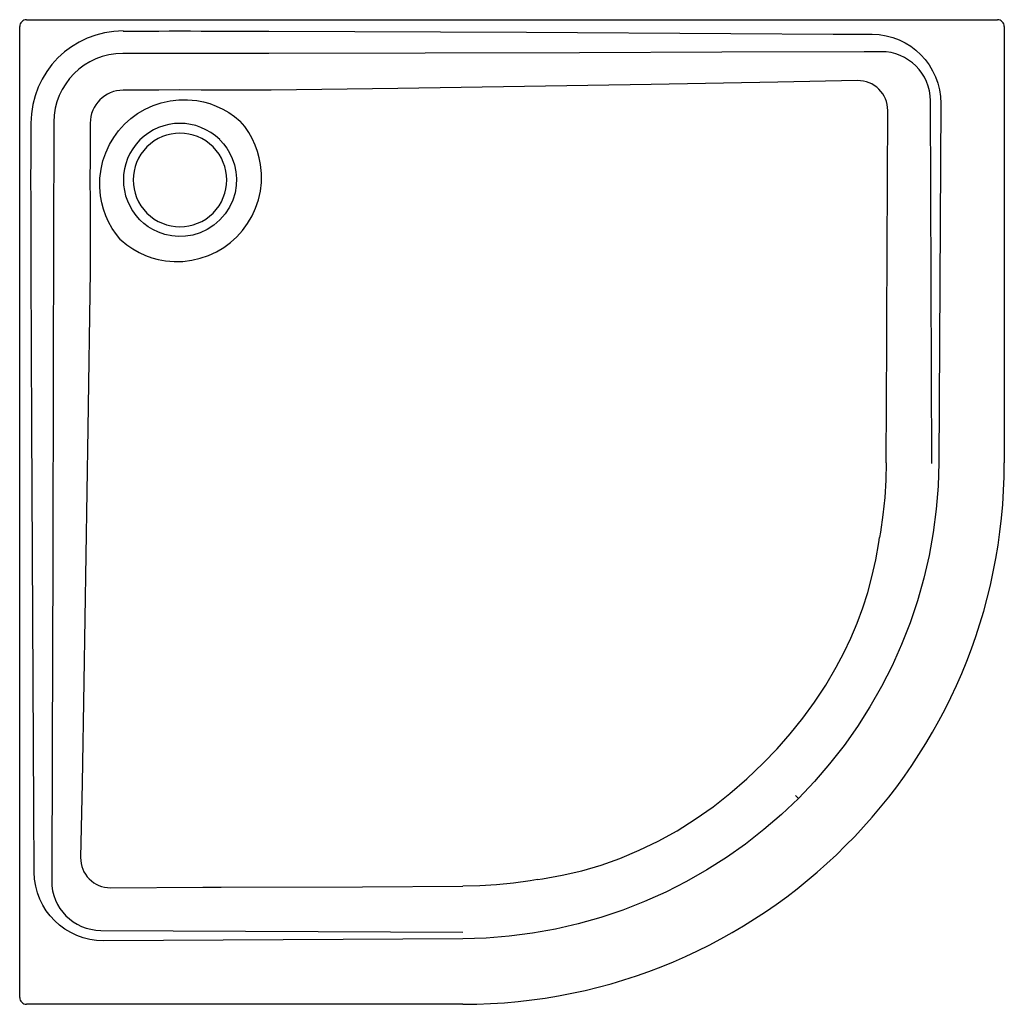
# Model space of a CAD drawing. Header units: millimetres. Extents: x 0 to 1, y -1 to 0.
import ezdxf

# ---------------------------------------------------------------- set-up
doc = ezdxf.new("R2010")
doc.units = ezdxf.units.MM
doc.header["$LTSCALE"] = 0.2
doc.layers.add('BLOCKS', color=3, linetype='Continuous')

msp = doc.modelspace()

# ---------------------------------------------------------------- linework, layer by layer
at = {"layer": 'BLOCKS'}
for p, q in [((0.007, 0), (0.9932, 0)), ((0, -0.9932), (0, -0.007)), ((1.0002, -0.007), (1.0002, -0.4501)), ((0.1051, -0.0115), (0.1413, -0.0115)), ((0.1842, -0.0115), (0.2532, -0.0115)), ((0.1413, -0.0717), (0.1051, -0.0717)), ((0.2553, -0.0717), (0.1842, -0.0717)), ((0.0115, -0.1413), (0.0115, -0.1051)), ((0.0717, -0.1051), (0.0717, -0.1413)), ((0.2034, -0.1221), (0.2031, -0.1218)), ((0.2037, -0.1224), (0.2034, -0.1221)), ((0.0115, -0.2532), (0.0115, -0.1842)), ((0.0717, -0.1842), (0.0717, -0.2553)), ((0.1218, -0.2031), (0.1221, -0.2034)), ((0.1221, -0.2034), (0.1224, -0.2037)), ((0.103, -0.224), (0.1029, -0.224)), ((0.0115, -0.2548), (0.0115, -0.2532)), ((0.7554, -0.7554), (0.7553, -0.7553)), ((0.7881, -0.7881), (0.791, -0.791)), ((0.4501, -1.0002), (0.007, -1.0002))]:
    msp.add_line(p, q, dxfattribs=at)
at = {"layer": 'BLOCKS', "flags": 128}
for points in [[(0.007, 0), (0.0056, -0.0001), (0.0043, -0.0005), (0.0031, -0.0012), (0.0021, -0.0021), (0.0012, -0.0031), (0.0005, -0.0043), (0.0001, -0.0056), (0, -0.007)], [(1.0002, -0.007), (1.0001, -0.0056), (0.9997, -0.0043), (0.9991, -0.0031), (0.9982, -0.0021), (0.9971, -0.0012), (0.9959, -0.0005), (0.9946, -0.0001), (0.9932, 0)], [(0.1413, -0.0115), (0.152, -0.0114), (0.1628, -0.0114), (0.1735, -0.0114), (0.1842, -0.0115)], [(0.1842, -0.0717), (0.1628, -0.0713), (0.1413, -0.0717)], [(0.1029, -0.2239), (0.0982, -0.2182), (0.094, -0.212), (0.0903, -0.2053), (0.0875, -0.1991), (0.0851, -0.1926), (0.0834, -0.186), (0.0821, -0.1789), (0.0813, -0.17), (0.0814, -0.1611), (0.0826, -0.1519), (0.0846, -0.1433), (0.0874, -0.1351), (0.0912, -0.1268), (0.0955, -0.1196), (0.1005, -0.1128), (0.1064, -0.1063), (0.1128, -0.1005), (0.1198, -0.0954), (0.1276, -0.0908), (0.1356, -0.0872), (0.1438, -0.0844), (0.1528, -0.0824), (0.1616, -0.0814), (0.1705, -0.0813), (0.1798, -0.0822), (0.1866, -0.0835), (0.1932, -0.0853), (0.1996, -0.0877), (0.2063, -0.0908), (0.2124, -0.0943), (0.2183, -0.0983), (0.224, -0.103)], [(0.103, -0.224), (0.1087, -0.2287), (0.1149, -0.2329), (0.1215, -0.2366), (0.1278, -0.2394), (0.1343, -0.2418), (0.1408, -0.2435), (0.148, -0.2449), (0.1569, -0.2456), (0.1658, -0.2455), (0.175, -0.2444), (0.1835, -0.2424), (0.1918, -0.2395), (0.2001, -0.2357), (0.2073, -0.2314), (0.2141, -0.2264), (0.2206, -0.2206), (0.2264, -0.2141), (0.2315, -0.2072), (0.2361, -0.1994), (0.2397, -0.1914), (0.2425, -0.1831), (0.2445, -0.1742), (0.2455, -0.1653), (0.2456, -0.1564), (0.2447, -0.1471), (0.2434, -0.1404), (0.2416, -0.1338), (0.2393, -0.1274), (0.2362, -0.1207), (0.2327, -0.1145), (0.2286, -0.1086), (0.224, -0.103)], [(0.2037, -0.1224), (0.207, -0.1261), (0.2103, -0.1304), (0.2133, -0.1353), (0.216, -0.141), (0.2182, -0.1475), (0.2197, -0.1546), (0.2202, -0.1614), (0.22, -0.1685), (0.2188, -0.1758), (0.2165, -0.1832), (0.2132, -0.1904), (0.2088, -0.1972), (0.2034, -0.2034), (0.1972, -0.2088), (0.1904, -0.2132), (0.1832, -0.2165), (0.1758, -0.2188), (0.1685, -0.22), (0.1614, -0.2202), (0.1546, -0.2197), (0.1475, -0.2182), (0.141, -0.216), (0.1353, -0.2133), (0.1304, -0.2103), (0.1261, -0.207), (0.1224, -0.2037)], [(0.0115, -0.1842), (0.0114, -0.1628), (0.0115, -0.1413)], [(0.0717, -0.1413), (0.0713, -0.1627), (0.0717, -0.1842)], [(0.9336, -0.4502), (0.9329, -0.4738), (0.9311, -0.4974), (0.928, -0.5209), (0.9238, -0.5444), (0.9185, -0.5675), (0.9121, -0.5903), (0.9046, -0.6128), (0.8959, -0.6348), (0.8863, -0.6564), (0.8756, -0.6774), (0.8638, -0.698), (0.8511, -0.718), (0.8374, -0.7374), (0.8228, -0.756), (0.8073, -0.7739), (0.791, -0.791)], [(0.8803, -0.4501), (0.8803, -0.4501), (0.8799, -0.4678), (0.8788, -0.4854), (0.8769, -0.5031), (0.8743, -0.5207), (0.8734, -0.5259)], [(0.7553, -0.7553), (0.7694, -0.7407), (0.7828, -0.7255), (0.7956, -0.7097), (0.8075, -0.6934), (0.819, -0.6759), (0.8296, -0.6578), (0.8373, -0.6432), (0.8443, -0.6283), (0.8507, -0.613), (0.8565, -0.5974), (0.8615, -0.5819), (0.8658, -0.5661), (0.8696, -0.5487), (0.8727, -0.5312), (0.8734, -0.5259)], [(0.5259, -0.8734), (0.5312, -0.8727), (0.5512, -0.8691), (0.571, -0.8645), (0.5906, -0.8588), (0.6097, -0.852), (0.6294, -0.8438), (0.6486, -0.8346), (0.6678, -0.8239), (0.6863, -0.8123), (0.7044, -0.7996), (0.7215, -0.7862), (0.7388, -0.7712), (0.7553, -0.7553)], [(0.791, -0.791), (0.7739, -0.8073), (0.756, -0.8228), (0.7374, -0.8374), (0.718, -0.8511), (0.698, -0.8638), (0.6774, -0.8756), (0.6564, -0.8863), (0.6348, -0.8959), (0.6128, -0.9046), (0.5903, -0.9121), (0.5675, -0.9185), (0.5444, -0.9238), (0.5209, -0.928), (0.4974, -0.9311), (0.4738, -0.9329), (0.4502, -0.9336)], [(0.5259, -0.8734), (0.5185, -0.8747), (0.5015, -0.8771), (0.4845, -0.8788), (0.4673, -0.8799), (0.4501, -0.8803), (0.4501, -0.8803)], [(0, -0.9932), (0.0001, -0.9946), (0.0005, -0.9959), (0.0012, -0.9971), (0.0021, -0.9982), (0.0031, -0.9991), (0.0043, -0.9997), (0.0056, -1.0001), (0.007, -1.0002)]]:
    msp.add_lwpolyline(points, dxfattribs=at)
for points in [[(0.2532, -0.0115), (0.5148, -0.0128), (0.7225, -0.014), (0.8263, -0.0146), (0.8661, -0.0148, -0.414053), (0.9357, -0.0852), (0.9336, -0.4502)], [(0.2532, -0.0343), (0.1047, -0.0343, 0.413514), (0.0347, -0.1041), (0.0341, -0.3521), (0.0336, -0.547), (0.033, -0.7418), (0.0325, -0.8749, 0.413863), (0.0823, -0.9251), (0.4501, -0.9269)], [(0.9267, -0.4507), (0.9252, -0.0823, 0.414144), (0.8751, -0.0325), (0.8579, -0.0326), (0.7133, -0.0331), (0.5688, -0.0335), (0.4118, -0.0339), (0.2532, -0.0343)], [(0.8803, -0.4501), (0.8808, -0.3268), (0.8809, -0.3068), (0.8815, -0.1634), (0.8818, -0.0921, 0.420989), (0.8512, -0.0619), (0.7702, -0.0635), (0.6415, -0.0657), (0.5128, -0.0678), (0.384, -0.0698), (0.2553, -0.0717)], [(0.4502, -0.9336), (0.0852, -0.9357, -0.414064), (0.0148, -0.8661), (0.0144, -0.8009), (0.0137, -0.6716), (0.0129, -0.5424), (0.0123, -0.4131), (0.0115, -0.2548)], [(0.0717, -0.2553), (0.0693, -0.4153), (0.0673, -0.544), (0.0652, -0.6727), (0.0634, -0.7756), (0.0619, -0.8512, 0.420996), (0.0921, -0.8818), (0.1859, -0.8814), (0.2048, -0.8813), (0.3481, -0.8808), (0.4501, -0.8803)]]:
    msp.add_lwpolyline(points, format="xyb", dxfattribs=at)
at = {"layer": 'BLOCKS'}
for centre, radius, start, end in [((0.1051, -0.1051), 0.0937, 90, 180), ((0.1051, -0.1051), 0.0335, 90, 180), ((0.1628, -0.1628), 0.0575, 45.403, 224.597), ((0.1628, -0.1628), 0.0475, 45, 225), ((0.1628, -0.1628), 0.0475, 225, 45), ((0.4501, -0.4501), 0.5501, 270, 0)]:
    msp.add_arc(centre, radius, start, end, dxfattribs=at)

doc.saveas('drawing.dxf')
